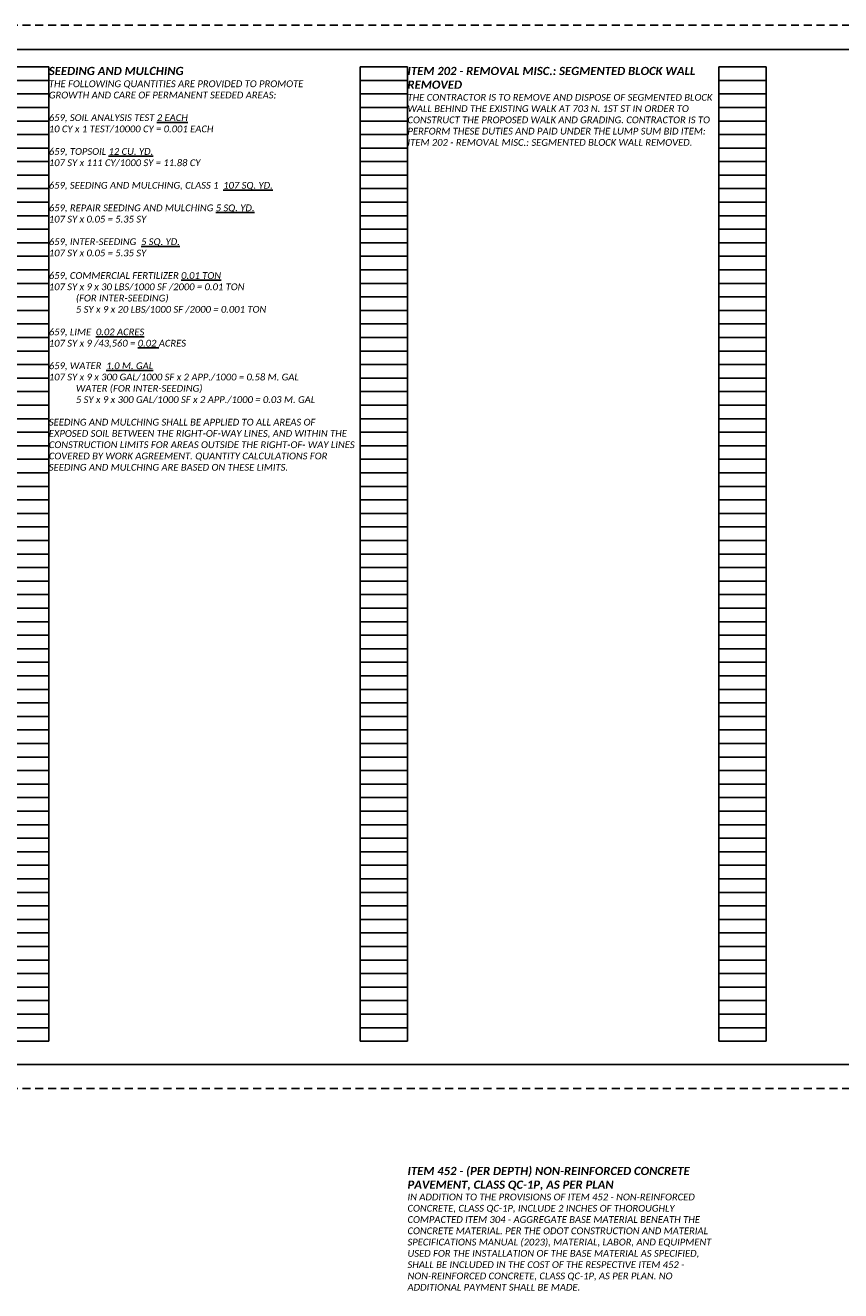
# Paper-space layout 'Layout1 (2)' of a CAD drawing. Header units: feet. Extents: x -18.2 to 43.1, y -7.4 to 30.5.
# Tile 3 of 4: x 9.3 to 26.2, y -4.2 to 22. Entities that reach past the tile are written whole.
import ezdxf

# ---------------------------------------------------------------- set-up
doc = ezdxf.new("R2010")
doc.units = ezdxf.units.FT
doc.header["$MEASUREMENT"] = 0
doc.linetypes.add('OhDOT_USTN3', pattern=[0.22, 0.165, -0.055])
for name, color, linetype in [('SH_Border', 7, 'Continuous'), ('SH_Cut_Line', 7, 'OhDOT_USTN3'), ('SH_Text', 7, 'Continuous'), ('SH_TextH', 4, 'Continuous')]:
    doc.layers.add(name, color=color, linetype=linetype)
doc.styles.add('Slanted Normal (0.14) Font 31', font='calibrii.ttf', dxfattribs={"height": 0.14})
doc.styles.add('Slanted Sub-Title (0.17) Font 31', font='calibrii.ttf', dxfattribs={"height": 0.17})

# ---------------------------------------------------------------- blocks, each defined once
blk = doc.blocks.new('4COL')
at = {"layer": 'Defpoints', "color": 3, "linetype": 'Continuous'}
for p, q in [((2, 0.98), (2, 21.14)), ((2, 21.14), (2.9, 21.14)), ((2.9, 0.98), (2.9, 21.14)), ((9.34, 0.98), (9.34, 21.14)), ((9.34, 21.14), (10.32, 21.14)), ((10.32, 0.98), (10.32, 21.14)), ((16.76, 0.98), (16.76, 21.14)), ((16.76, 21.14), (17.74, 21.14)), ((17.74, 0.98), (17.74, 21.14)), ((24.18, 0.98), (24.18, 21.14)), ((24.18, 21.14), (25.16, 21.14)), ((25.16, 0.98), (25.16, 21.14)), ((31.6, 0.98), (31.6, 21.14)), ((31.6, 21.14), (32.5, 21.14)), ((32.5, 0.98), (32.5, 21.14)), ((2, 20.86), (2.9, 20.86)), ((9.34, 20.86), (10.32, 20.86)), ((16.76, 20.86), (17.74, 20.86)), ((24.18, 20.86), (25.16, 20.86)), ((31.6, 20.86), (32.5, 20.86)), ((2, 20.58), (2.9, 20.58)), ((9.34, 20.58), (10.32, 20.58)), ((16.76, 20.58), (17.74, 20.58)), ((24.18, 20.58), (25.16, 20.58)), ((31.6, 20.58), (32.5, 20.58)), ((2, 20.3), (2.9, 20.3)), ((9.34, 20.3), (10.32, 20.3)), ((16.76, 20.3), (17.74, 20.3)), ((24.18, 20.3), (25.16, 20.3)), ((31.6, 20.3), (32.5, 20.3)), ((2, 20.02), (2.9, 20.02)), ((9.34, 20.02), (10.32, 20.02)), ((16.76, 20.02), (17.74, 20.02)), ((24.18, 20.02), (25.16, 20.02)), ((31.6, 20.02), (32.5, 20.02)), ((2, 19.74), (2.9, 19.74)), ((9.34, 19.74), (10.32, 19.74)), ((16.76, 19.74), (17.74, 19.74)), ((24.18, 19.74), (25.16, 19.74)), ((31.6, 19.74), (32.5, 19.74)), ((2, 19.46), (2.9, 19.46)), ((9.34, 19.46), (10.32, 19.46)), ((16.76, 19.46), (17.74, 19.46)), ((24.18, 19.46), (25.16, 19.46)), ((31.6, 19.46), (32.5, 19.46)), ((2, 19.18), (2.9, 19.18)), ((9.34, 19.18), (10.32, 19.18)), ((16.76, 19.18), (17.74, 19.18)), ((24.18, 19.18), (25.16, 19.18)), ((31.6, 19.18), (32.5, 19.18)), ((2, 18.9), (2.9, 18.9)), ((9.34, 18.9), (10.32, 18.9)), ((16.76, 18.9), (17.74, 18.9)), ((24.18, 18.9), (25.16, 18.9)), ((31.6, 18.9), (32.5, 18.9)), ((2, 18.62), (2.9, 18.62)), ((9.34, 18.62), (10.32, 18.62)), ((16.76, 18.62), (17.74, 18.62)), ((24.18, 18.62), (25.16, 18.62)), ((31.6, 18.62), (32.5, 18.62)), ((2, 18.34), (2.9, 18.34)), ((9.34, 18.34), (10.32, 18.34)), ((16.76, 18.34), (17.74, 18.34)), ((24.18, 18.34), (25.16, 18.34)), ((31.6, 18.34), (32.5, 18.34)), ((2, 18.06), (2.9, 18.06)), ((9.34, 18.06), (10.32, 18.06)), ((16.76, 18.06), (17.74, 18.06)), ((24.18, 18.06), (25.16, 18.06)), ((31.6, 18.06), (32.5, 18.06)), ((2, 17.78), (2.9, 17.78)), ((9.34, 17.78), (10.32, 17.78)), ((16.76, 17.78), (17.74, 17.78)), ((24.18, 17.78), (25.16, 17.78)), ((31.6, 17.78), (32.5, 17.78)), ((2, 17.5), (2.9, 17.5)), ((9.34, 17.5), (10.32, 17.5)), ((16.76, 17.5), (17.74, 17.5)), ((24.18, 17.5), (25.16, 17.5)), ((31.6, 17.5), (32.5, 17.5)), ((2, 17.22), (2.9, 17.22)), ((9.34, 17.22), (10.32, 17.22)), ((16.76, 17.22), (17.74, 17.22)), ((24.18, 17.22), (25.16, 17.22)), ((31.6, 17.22), (32.5, 17.22)), ((2, 16.94), (2.9, 16.94)), ((9.34, 16.94), (10.32, 16.94)), ((16.76, 16.94), (17.74, 16.94)), ((24.18, 16.94), (25.16, 16.94)), ((31.6, 16.94), (32.5, 16.94)), ((2, 16.66), (2.9, 16.66)), ((9.34, 16.66), (10.32, 16.66)), ((16.76, 16.66), (17.74, 16.66)), ((24.18, 16.66), (25.16, 16.66)), ((31.6, 16.66), (32.5, 16.66)), ((2, 16.38), (2.9, 16.38)), ((9.34, 16.38), (10.32, 16.38)), ((16.76, 16.38), (17.74, 16.38)), ((24.18, 16.38), (25.16, 16.38)), ((31.6, 16.38), (32.5, 16.38)), ((2, 16.1), (2.9, 16.1)), ((9.34, 16.1), (10.32, 16.1)), ((16.76, 16.1), (17.74, 16.1)), ((24.18, 16.1), (25.16, 16.1)), ((31.6, 16.1), (32.5, 16.1)), ((2, 15.82), (2.9, 15.82)), ((9.34, 15.82), (10.32, 15.82)), ((16.76, 15.82), (17.74, 15.82)), ((24.18, 15.82), (25.16, 15.82)), ((31.6, 15.82), (32.5, 15.82)), ((2, 15.54), (2.9, 15.54)), ((9.34, 15.54), (10.32, 15.54)), ((16.76, 15.54), (17.74, 15.54)), ((24.18, 15.54), (25.16, 15.54)), ((31.6, 15.54), (32.5, 15.54)), ((2, 15.26), (2.9, 15.26)), ((9.34, 15.26), (10.32, 15.26)), ((16.76, 15.26), (17.74, 15.26)), ((24.18, 15.26), (25.16, 15.26)), ((31.6, 15.26), (32.5, 15.26)), ((2, 14.98), (2.9, 14.98)), ((9.34, 14.98), (10.32, 14.98)), ((16.76, 14.98), (17.74, 14.98)), ((24.18, 14.98), (25.16, 14.98)), ((31.6, 14.98), (32.5, 14.98)), ((2, 14.7), (2.9, 14.7)), ((9.34, 14.7), (10.32, 14.7)), ((16.76, 14.7), (17.74, 14.7)), ((24.18, 14.7), (25.16, 14.7)), ((31.6, 14.7), (32.5, 14.7)), ((2, 14.42), (2.9, 14.42)), ((9.34, 14.42), (10.32, 14.42)), ((16.76, 14.42), (17.74, 14.42)), ((24.18, 14.42), (25.16, 14.42)), ((31.6, 14.42), (32.5, 14.42)), ((2, 14.14), (2.9, 14.14)), ((9.34, 14.14), (10.32, 14.14)), ((16.76, 14.14), (17.74, 14.14)), ((24.18, 14.14), (25.16, 14.14)), ((31.6, 14.14), (32.5, 14.14)), ((2, 13.86), (2.9, 13.86)), ((9.34, 13.86), (10.32, 13.86)), ((16.76, 13.86), (17.74, 13.86)), ((24.18, 13.86), (25.16, 13.86)), ((31.6, 13.86), (32.5, 13.86)), ((2, 13.58), (2.9, 13.58)), ((9.34, 13.58), (10.32, 13.58)), ((16.76, 13.58), (17.74, 13.58)), ((24.18, 13.58), (25.16, 13.58)), ((31.6, 13.58), (32.5, 13.58)), ((2, 13.3), (2.9, 13.3)), ((9.34, 13.3), (10.32, 13.3)), ((16.76, 13.3), (17.74, 13.3)), ((24.18, 13.3), (25.16, 13.3)), ((31.6, 13.3), (32.5, 13.3)), ((2, 13.02), (2.9, 13.02)), ((9.34, 13.02), (10.32, 13.02)), ((16.76, 13.02), (17.74, 13.02)), ((24.18, 13.02), (25.16, 13.02)), ((31.6, 13.02), (32.5, 13.02)), ((2, 12.74), (2.9, 12.74)), ((9.34, 12.74), (10.32, 12.74)), ((16.76, 12.74), (17.74, 12.74)), ((24.18, 12.74), (25.16, 12.74)), ((31.6, 12.74), (32.5, 12.74)), ((2, 12.46), (2.9, 12.46)), ((9.34, 12.46), (10.32, 12.46)), ((16.76, 12.46), (17.74, 12.46)), ((24.18, 12.46), (25.16, 12.46)), ((31.6, 12.46), (32.5, 12.46)), ((2, 12.18), (2.9, 12.18)), ((9.34, 12.18), (10.32, 12.18)), ((16.76, 12.18), (17.74, 12.18)), ((24.18, 12.18), (25.16, 12.18)), ((31.6, 12.18), (32.5, 12.18)), ((2, 11.9), (2.9, 11.9)), ((9.34, 11.9), (10.32, 11.9)), ((16.76, 11.9), (17.74, 11.9)), ((24.18, 11.9), (25.16, 11.9)), ((31.6, 11.9), (32.5, 11.9)), ((2, 11.62), (2.9, 11.62)), ((9.34, 11.62), (10.32, 11.62)), ((16.76, 11.62), (17.74, 11.62)), ((24.18, 11.62), (25.16, 11.62)), ((31.6, 11.62), (32.5, 11.62)), ((2, 11.34), (2.9, 11.34)), ((9.34, 11.34), (10.32, 11.34)), ((16.76, 11.34), (17.74, 11.34)), ((24.18, 11.34), (25.16, 11.34)), ((31.6, 11.34), (32.5, 11.34)), ((2, 11.06), (2.9, 11.06)), ((9.34, 11.06), (10.32, 11.06)), ((16.76, 11.06), (17.74, 11.06)), ((24.18, 11.06), (25.16, 11.06)), ((31.6, 11.06), (32.5, 11.06)), ((2, 10.78), (2.9, 10.78)), ((9.34, 10.78), (10.32, 10.78)), ((16.76, 10.78), (17.74, 10.78)), ((24.18, 10.78), (25.16, 10.78)), ((31.6, 10.78), (32.5, 10.78)), ((2, 10.5), (2.9, 10.5)), ((9.34, 10.5), (10.32, 10.5)), ((16.76, 10.5), (17.74, 10.5)), ((24.18, 10.5), (25.16, 10.5)), ((31.6, 10.5), (32.5, 10.5)), ((2, 10.22), (2.9, 10.22)), ((9.34, 10.22), (10.32, 10.22)), ((16.76, 10.22), (17.74, 10.22)), ((24.18, 10.22), (25.16, 10.22)), ((31.6, 10.22), (32.5, 10.22)), ((2, 9.94), (2.9, 9.94)), ((9.34, 9.94), (10.32, 9.94)), ((16.76, 9.94), (17.74, 9.94)), ((24.18, 9.94), (25.16, 9.94)), ((31.6, 9.94), (32.5, 9.94)), ((2, 9.66), (2.9, 9.66)), ((9.34, 9.66), (10.32, 9.66)), ((16.76, 9.66), (17.74, 9.66)), ((24.18, 9.66), (25.16, 9.66)), ((31.6, 9.66), (32.5, 9.66)), ((2, 9.38), (2.9, 9.38)), ((9.34, 9.38), (10.32, 9.38)), ((16.76, 9.38), (17.74, 9.38)), ((24.18, 9.38), (25.16, 9.38)), ((31.6, 9.38), (32.5, 9.38)), ((2, 9.1), (2.9, 9.1)), ((9.34, 9.1), (10.32, 9.1)), ((16.76, 9.1), (17.74, 9.1)), ((24.18, 9.1), (25.16, 9.1)), ((31.6, 9.1), (32.5, 9.1)), ((2, 8.82), (2.9, 8.82)), ((9.34, 8.82), (10.32, 8.82)), ((16.76, 8.82), (17.74, 8.82)), ((24.18, 8.82), (25.16, 8.82)), ((31.6, 8.82), (32.5, 8.82)), ((2, 8.54), (2.9, 8.54)), ((9.34, 8.54), (10.32, 8.54)), ((16.76, 8.54), (17.74, 8.54)), ((24.18, 8.54), (25.16, 8.54)), ((31.6, 8.54), (32.5, 8.54)), ((2, 8.26), (2.9, 8.26)), ((9.34, 8.26), (10.32, 8.26)), ((16.76, 8.26), (17.74, 8.26)), ((24.18, 8.26), (25.16, 8.26)), ((31.6, 8.26), (32.5, 8.26)), ((2, 7.98), (2.9, 7.98)), ((9.34, 7.98), (10.32, 7.98)), ((16.76, 7.98), (17.74, 7.98)), ((24.18, 7.98), (25.16, 7.98)), ((31.6, 7.98), (32.5, 7.98)), ((2, 7.7), (2.9, 7.7)), ((9.34, 7.7), (10.32, 7.7)), ((16.76, 7.7), (17.74, 7.7)), ((24.18, 7.7), (25.16, 7.7)), ((31.6, 7.7), (32.5, 7.7)), ((2, 7.42), (2.9, 7.42)), ((9.34, 7.42), (10.32, 7.42)), ((16.76, 7.42), (17.74, 7.42)), ((24.18, 7.42), (25.16, 7.42)), ((31.6, 7.42), (32.5, 7.42)), ((2, 7.14), (2.9, 7.14)), ((9.34, 7.14), (10.32, 7.14)), ((16.76, 7.14), (17.74, 7.14)), ((24.18, 7.14), (25.16, 7.14)), ((31.6, 7.14), (32.5, 7.14)), ((2, 6.86), (2.9, 6.86)), ((9.34, 6.86), (10.32, 6.86)), ((16.76, 6.86), (17.74, 6.86)), ((24.18, 6.86), (25.16, 6.86)), ((31.6, 6.86), (32.5, 6.86)), ((2, 6.58), (2.9, 6.58)), ((9.34, 6.58), (10.32, 6.58)), ((16.76, 6.58), (17.74, 6.58)), ((24.18, 6.58), (25.16, 6.58)), ((31.6, 6.58), (32.5, 6.58)), ((2, 6.3), (2.9, 6.3)), ((9.34, 6.3), (10.32, 6.3)), ((16.76, 6.3), (17.74, 6.3)), ((24.18, 6.3), (25.16, 6.3)), ((31.6, 6.3), (32.5, 6.3)), ((2, 6.02), (2.9, 6.02)), ((9.34, 6.02), (10.32, 6.02)), ((16.76, 6.02), (17.74, 6.02)), ((24.18, 6.02), (25.16, 6.02)), ((31.6, 6.02), (32.5, 6.02)), ((2, 5.74), (2.9, 5.74)), ((9.34, 5.74), (10.32, 5.74)), ((16.76, 5.74), (17.74, 5.74)), ((24.18, 5.74), (25.16, 5.74)), ((31.6, 5.74), (32.5, 5.74)), ((2, 5.46), (2.9, 5.46)), ((9.34, 5.46), (10.32, 5.46)), ((16.76, 5.46), (17.74, 5.46)), ((24.18, 5.46), (25.16, 5.46)), ((31.6, 5.46), (32.5, 5.46)), ((2, 5.18), (2.9, 5.18)), ((9.34, 5.18), (10.32, 5.18)), ((16.76, 5.18), (17.74, 5.18)), ((24.18, 5.18), (25.16, 5.18)), ((31.6, 5.18), (32.5, 5.18)), ((2, 4.9), (2.9, 4.9)), ((9.34, 4.9), (10.32, 4.9)), ((16.76, 4.9), (17.74, 4.9)), ((24.18, 4.9), (25.16, 4.9)), ((31.6, 4.9), (32.5, 4.9)), ((2, 4.62), (2.9, 4.62)), ((9.34, 4.62), (10.32, 4.62)), ((16.76, 4.62), (17.74, 4.62)), ((24.18, 4.62), (25.16, 4.62)), ((31.6, 4.62), (32.5, 4.62)), ((2, 4.34), (2.9, 4.34)), ((9.34, 4.34), (10.32, 4.34)), ((16.76, 4.34), (17.74, 4.34)), ((24.18, 4.34), (25.16, 4.34)), ((31.6, 4.34), (32.5, 4.34)), ((2, 4.06), (2.9, 4.06)), ((9.34, 4.06), (10.32, 4.06)), ((16.76, 4.06), (17.74, 4.06)), ((24.18, 4.06), (25.16, 4.06)), ((31.6, 4.06), (32.5, 4.06)), ((2, 3.78), (2.9, 3.78)), ((9.34, 3.78), (10.32, 3.78)), ((16.76, 3.78), (17.74, 3.78)), ((24.18, 3.78), (25.16, 3.78)), ((31.6, 3.78), (32.5, 3.78)), ((2, 3.5), (2.9, 3.5)), ((9.34, 3.5), (10.32, 3.5)), ((16.76, 3.5), (17.74, 3.5)), ((24.18, 3.5), (25.16, 3.5)), ((31.6, 3.5), (32.5, 3.5)), ((2, 3.22), (2.9, 3.22)), ((9.34, 3.22), (10.32, 3.22)), ((16.76, 3.22), (17.74, 3.22)), ((24.18, 3.22), (25.16, 3.22)), ((31.6, 3.22), (32.5, 3.22)), ((2, 2.94), (2.9, 2.94)), ((9.34, 2.94), (10.32, 2.94)), ((16.76, 2.94), (17.74, 2.94)), ((24.18, 2.94), (25.16, 2.94)), ((31.6, 2.94), (32.5, 2.94)), ((2, 2.66), (2.9, 2.66)), ((9.34, 2.66), (10.32, 2.66)), ((16.76, 2.66), (17.74, 2.66)), ((24.18, 2.66), (25.16, 2.66)), ((31.6, 2.66), (32.5, 2.66)), ((2, 2.38), (2.9, 2.38)), ((9.34, 2.38), (10.32, 2.38)), ((16.76, 2.38), (17.74, 2.38)), ((24.18, 2.38), (25.16, 2.38)), ((31.6, 2.38), (32.5, 2.38)), ((2, 2.1), (2.9, 2.1)), ((9.34, 2.1), (10.32, 2.1)), ((16.76, 2.1), (17.74, 2.1)), ((24.18, 2.1), (25.16, 2.1)), ((31.6, 2.1), (32.5, 2.1)), ((2, 1.82), (2.9, 1.82)), ((9.34, 1.82), (10.32, 1.82)), ((16.76, 1.82), (17.74, 1.82)), ((24.18, 1.82), (25.16, 1.82)), ((31.6, 1.82), (32.5, 1.82)), ((2, 1.54), (2.9, 1.54)), ((9.34, 1.54), (10.32, 1.54)), ((16.76, 1.54), (17.74, 1.54)), ((24.18, 1.54), (25.16, 1.54)), ((31.6, 1.54), (32.5, 1.54)), ((2, 1.26), (2.9, 1.26)), ((9.34, 1.26), (10.32, 1.26)), ((16.76, 1.26), (17.74, 1.26)), ((24.18, 1.26), (25.16, 1.26)), ((31.6, 1.26), (32.5, 1.26)), ((2, 0.98), (2.9, 0.98)), ((9.34, 0.98), (10.32, 0.98)), ((16.76, 0.98), (17.74, 0.98)), ((24.18, 0.98), (25.16, 0.98)), ((31.6, 0.98), (32.5, 0.98))]:
    blk.add_line(p, q, dxfattribs=at)

psp = doc.layouts.new('Layout1 (2)')

# ---------------------------------------------------------------- linework, layer by layer
at = {"layer": 'SH_Border', "linetype": 'Continuous', "flags": 128}
psp.add_lwpolyline([(0.5, 21.5), (33.5, 21.5), (33.5, 0.5), (0.5, 0.5), (0.5, 21.5)], close=True, dxfattribs=at)
at = {"layer": 'SH_Cut_Line', "color": 7, "linetype": 'OhDOT_USTN3', "flags": 128}
psp.add_lwpolyline([(0, 0), (34, 0), (34, 22), (0, 22), (0, 0)], close=True, dxfattribs=at)

# ---------------------------------------------------------------- block references
at = {"layer": 'SH_Text'}
psp.add_blockref('4COL', (-0.5, 0), dxfattribs=at)

# ---------------------------------------------------------------- texts
at = {"layer": 'SH_Border', "char_height": 0.17, "width": 6.44, "attachment_point": 1, "style": 'Slanted Sub-Title (0.17) Font 31'}
for s, insert in [('{\\fCalibri|b1|i1|c0|p34;\\C4;SEEDING AND MULCHING}', (9.82, 21.14)), ('{\\fCalibri|b1|i1|c0|p34;\\C4;ITEM 202 - REMOVAL MISC.: SEGMENTED BLOCK WALL REMOVED}', (17.24, 21.14))]:
    psp.add_mtext(s, dxfattribs=dict(at, insert=insert))
at = {"layer": 'SH_Text', "char_height": 0.14, "width": 6.44, "attachment_point": 1, "style": 'Slanted Normal (0.14) Font 31'}
for s, insert in [('\\A1;THE FOLLOWING QUANTITIES ARE PROVIDED TO PROMOTE\\PGROWTH AND CARE OF PERMANENT SEEDED AREAS:\\P\\P659, SOIL ANALYSIS TEST {\\L2 EACH\\P}10 CY x 1 TEST/10000 CY = 0.001 EACH{\\L\\P}\\P659, TOPSOIL {\\L12 CU. YD.\\P}107 SY x 111 CY/1000 SY = 11.88 CY{\\L\\P}\\P659, SEEDING AND MULCHING, CLASS 1  {\\L107 SQ. YD.\\P}\\P659, REPAIR SEEDING AND MULCHING {\\L5 SQ. YD.}\\P107 SY x 0.05 = 5.35 SY\\P\\P659, INTER-SEEDING  {\\L5 SQ. YD.\\P}107 SY x 0.05 = 5.35 SY\\P\\P659, COMMERCIAL FERTILIZER {\\L0.01 TON\\P}107 SY x 9 x 30 LBS/1000 SF /2000 = 0.01 TON\\P^I(FOR INTER-SEEDING)\\P^I5 SY x 9 x 20 LBS/1000 SF /2000 = 0.001 TON\\P\\P659, LIME  {\\L0.02 ACRES\\P}107 SY x 9 /43,560 = {\\L0.02} ACRES\\P\\P659, WATER  {\\L1.0 M. GAL\\P}107 SY x 9 x 300 GAL/1000 SF x 2 APP./1000 = 0.58 M. GAL\\P^IWATER (FOR INTER-SEEDING)\\P^I5 SY x 9 x 300 GAL/1000 SF x 2 APP./1000 = 0.03 M. GAL\\P\\PSEEDING AND MULCHING SHALL BE APPLIED TO ALL AREAS OF\\PEXPOSED SOIL BETWEEN THE RIGHT-OF-WAY LINES, AND WITHIN THE CONSTRUCTION LIMITS FOR AREAS OUTSIDE THE RIGHT-OF- WAY LINES COVERED BY WORK AGREEMENT. QUANTITY CALCULATIONS FOR SEEDING AND MULCHING ARE BASED ON THESE LIMITS.', (9.82, 20.86)), ('\\A1;THE CONTRACTOR IS TO REMOVE AND DISPOSE OF SEGMENTED BLOCK WALL BEHIND THE EXISTING WALK AT 703 N. 1ST ST IN ORDER TO CONSTRUCT THE PROPOSED WALK AND GRADING. CONTRACTOR IS TO PERFORM THESE DUTIES AND PAID UNDER THE LUMP SUM BID ITEM: ITEM 202 - REMOVAL MISC.: SEGMENTED BLOCK WALL REMOVED. ', (17.24, 20.58)), ('IN ADDITION TO THE PROVISIONS OF ITEM 452 - NON-REINFORCED CONCRETE, CLASS QC-1P, INCLUDE 2 INCHES OF THOROUGHLY COMPACTED ITEM 304 - AGGREGATE BASE MATERIAL BENEATH THE CONCRETE MATERIAL. PER THE ODOT CONSTRUCTION AND MATERIAL SPECIFICATIONS MANUAL (2023), MATERIAL, LABOR, AND EQUIPMENT USED FOR THE INSTALLATION OF THE BASE MATERIAL AS SPECIFIED, SHALL BE INCLUDED IN THE COST OF THE RESPECTIVE ITEM 452 - NON-REINFORCED CONCRETE, CLASS QC-1P, AS PER PLAN. NO ADDITIONAL PAYMENT SHALL BE MADE. ', (17.24, -2.173))]:
    psp.add_mtext(s, dxfattribs=dict(at, insert=insert))
at = {"layer": 'SH_TextH', "insert": (17.24, -1.62), "char_height": 0.17, "width": 6.44, "attachment_point": 1, "style": 'Slanted Sub-Title (0.17) Font 31'}
psp.add_mtext('{\\fCalibri|b1|i1|c0|p34;\\C4;ITEM 452 - (PER DEPTH) NON-REINFORCED CONCRETE PAVEMENT, CLASS QC-1P, AS PER PLAN}', dxfattribs=at)

doc.saveas('drawing.dxf')
